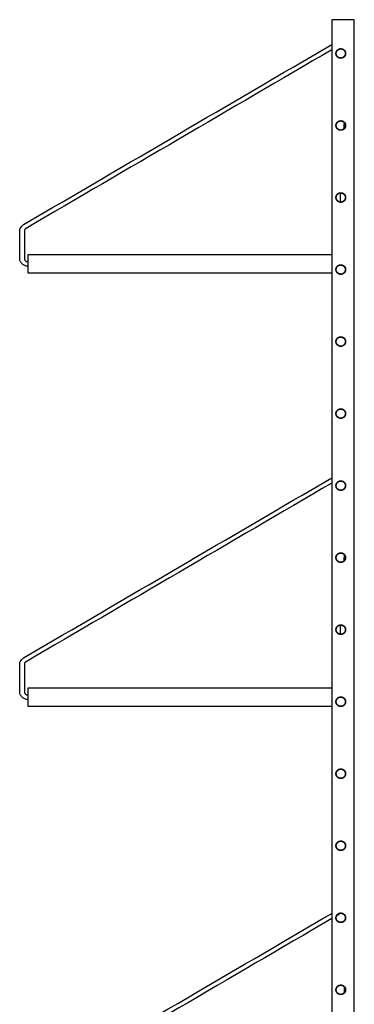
# Model space of a CAD drawing. Header units: millimetres. Extents: x -2117 to 2117, y -1020 to 1020.
# Tile 5 of 6: x -836 to -539, y 48 to 922. Entities that reach past the tile are written whole.
import ezdxf

# ---------------------------------------------------------------- set-up
doc = ezdxf.new("R2010")
doc.units = ezdxf.units.MM
doc.layers.add('Défaut', color=7, linetype='Continuous', true_color=0x000000)

msp = doc.modelspace()

# ---------------------------------------------------------------- linework, layer by layer
at = {"layer": 'Défaut', "lineweight": -3}
msp.add_lwpolyline([(-558.55, 922.43), (-558.55, -929.57), (-538.55, -929.57), (-538.55, 922.43)], close=True, dxfattribs=at)
for points in [[(-558.53, 713.43), (-828.53, 713.43), (-828.53, 697.43), (-558.54, 697.43)], [(-558.53, 328.43), (-828.53, 328.43), (-828.53, 312.43), (-558.53, 312.43)]]:
    msp.add_lwpolyline(points, dxfattribs=at)
for points in [[(-832.16, 740.42), (-740.96, 793.73), (-649.75, 847.05), (-558.55, 900.36)], [(-558.55, 895.69), (-649.05, 842.79), (-739.55, 789.89), (-830.05, 737)], [(-547.63, 825.62), (-547.54, 827.39), (-547.45, 829.16), (-547.35, 830.93)], [(-551.03, 760.41), (-550.89, 763.1), (-550.75, 765.79), (-550.61, 768.48)], [(-546.64, 765.52), (-546.69, 764.66), (-546.73, 763.81), (-546.78, 762.96)], [(-835.65, 710.38), (-835.65, 718.4), (-835.65, 726.41), (-835.65, 734.42)], [(-831.54, 734.42), (-831.54, 726.41), (-831.54, 718.4), (-831.54, 710.38)], [(-832.16, 355.42), (-740.96, 408.74), (-649.75, 462.05), (-558.54, 515.36)], [(-558.54, 510.69), (-649.04, 457.79), (-739.55, 404.89), (-830.05, 352)], [(-547.57, 441.68), (-547.48, 443.41), (-547.39, 445.14), (-547.3, 446.86)], [(-550.97, 376.41), (-550.83, 379.1), (-550.69, 381.79), (-550.55, 384.49)], [(-546.6, 381.34), (-546.64, 380.6), (-546.68, 379.86), (-546.72, 379.12)], [(-835.65, 325.38), (-835.65, 333.4), (-835.65, 341.41), (-835.65, 349.42)], [(-831.54, 349.42), (-831.54, 341.41), (-831.54, 333.4), (-831.54, 325.38)], [(-832.16, -31.58), (-740.96, 21.74), (-649.75, 75.05), (-558.54, 128.36)], [(-558.55, 123.69), (-649.05, 70.79), (-739.55, 17.89), (-830.05, -35)], [(-550.35, 128.48), (-551.62, 127.74), (-552.89, 127), (-554.16, 126.25)], [(-547.41, 57.87), (-547.33, 59.47), (-547.24, 61.06), (-547.16, 62.65)]]:
    msp.add_open_spline(points, degree=3, dxfattribs=at)
for points, knots in [([(-554.85, 892.43), (-554.85, 896.73), (-550.55, 896.73), (-546.25, 896.73), (-546.25, 892.43)], [-17.2, -17.2, -17.2, -8.6, -8.6, 0, 0, 0]), ([(-546.25, 892.43), (-546.25, 888.13), (-550.55, 888.13), (-554.85, 888.13), (-554.85, 892.43)], [0, 0, 0, 8.6, 8.6, 17.2, 17.2, 17.2]), ([(-554.6, 892.43), (-554.6, 896.48), (-550.55, 896.48), (-546.5, 896.48), (-546.5, 892.43)], [-16.2, -16.2, -16.2, -8.1, -8.1, 0, 0, 0]), ([(-546.5, 892.43), (-546.5, 888.38), (-550.55, 888.38), (-554.6, 888.38), (-554.6, 892.43)], [0, 0, 0, 8.1, 8.1, 16.2, 16.2, 16.2]), ([(-554.85, 828.43), (-554.85, 832.73), (-550.55, 832.73), (-546.25, 832.73), (-546.25, 828.43)], [-17.2, -17.2, -17.2, -8.6, -8.6, 0, 0, 0]), ([(-554.6, 828.43), (-554.6, 832.48), (-550.55, 832.48), (-546.5, 832.48), (-546.5, 828.43)], [0, 0, 0, 8.1, 8.1, 16.2, 16.2, 16.2]), ([(-546.25, 828.43), (-546.25, 824.13), (-550.55, 824.13), (-554.85, 824.13), (-554.85, 828.43)], [0, 0, 0, 8.6, 8.6, 17.2, 17.2, 17.2]), ([(-546.5, 828.43), (-546.5, 824.38), (-550.55, 824.38), (-554.6, 824.38), (-554.6, 828.43)], [16.2, 16.2, 16.2, 24.3, 24.3, 32.4, 32.4, 32.4]), ([(-554.85, 764.43), (-554.85, 768.73), (-550.55, 768.73), (-546.25, 768.73), (-546.25, 764.43)], [0, 0, 0, 8.6, 8.6, 17.2, 17.2, 17.2]), ([(-546.25, 764.43), (-546.25, 760.13), (-550.55, 760.13), (-554.85, 760.13), (-554.85, 764.43)], [17.2, 17.2, 17.2, 25.8, 25.8, 34.4, 34.4, 34.4]), ([(-554.6, 764.43), (-554.6, 768.48), (-550.55, 768.48), (-546.5, 768.48), (-546.5, 764.43)], [0, 0, 0, 8.1, 8.1, 16.2, 16.2, 16.2]), ([(-546.5, 764.43), (-546.5, 760.38), (-550.55, 760.38), (-554.6, 760.38), (-554.6, 764.43)], [16.2, 16.2, 16.2, 24.3, 24.3, 32.4, 32.4, 32.4]), ([(-554.85, 700.43), (-554.85, 704.73), (-550.55, 704.73), (-546.25, 704.73), (-546.25, 700.43)], [0, 0, 0, 8.6, 8.6, 17.2, 17.2, 17.2]), ([(-546.25, 700.43), (-546.25, 696.13), (-550.55, 696.13), (-554.85, 696.13), (-554.85, 700.43)], [17.2, 17.2, 17.2, 25.8, 25.8, 34.4, 34.4, 34.4]), ([(-554.6, 700.43), (-554.6, 704.48), (-550.55, 704.48), (-546.5, 704.48), (-546.5, 700.43)], [-16.2, -16.2, -16.2, -8.1, -8.1, 0, 0, 0]), ([(-546.5, 700.43), (-546.5, 696.38), (-550.55, 696.38), (-554.6, 696.38), (-554.6, 700.43)], [0, 0, 0, 8.1, 8.1, 16.2, 16.2, 16.2]), ([(-554.85, 636.43), (-554.85, 640.73), (-550.55, 640.73), (-546.25, 640.73), (-546.25, 636.43)], [-17.2, -17.2, -17.2, -8.6, -8.6, 0, 0, 0]), ([(-554.6, 636.43), (-554.6, 640.48), (-550.55, 640.48), (-546.5, 640.48), (-546.5, 636.43)], [0, 0, 0, 8.1, 8.1, 16.2, 16.2, 16.2]), ([(-546.25, 636.43), (-546.25, 632.13), (-550.55, 632.13), (-554.85, 632.13), (-554.85, 636.43)], [0, 0, 0, 8.6, 8.6, 17.2, 17.2, 17.2]), ([(-546.5, 636.43), (-546.5, 632.38), (-550.55, 632.38), (-554.6, 632.38), (-554.6, 636.43)], [16.2, 16.2, 16.2, 24.3, 24.3, 32.4, 32.4, 32.4]), ([(-554.85, 572.43), (-554.85, 576.73), (-550.55, 576.73), (-546.25, 576.73), (-546.25, 572.43)], [-17.2, -17.2, -17.2, -8.6, -8.6, 0, 0, 0]), ([(-546.25, 572.43), (-546.25, 568.13), (-550.55, 568.13), (-554.85, 568.13), (-554.85, 572.43)], [0, 0, 0, 8.6, 8.6, 17.2, 17.2, 17.2]), ([(-554.6, 572.43), (-554.6, 576.48), (-550.55, 576.48), (-546.5, 576.48), (-546.5, 572.43)], [-16.2, -16.2, -16.2, -8.1, -8.1, 0, 0, 0]), ([(-546.5, 572.43), (-546.5, 568.38), (-550.55, 568.38), (-554.6, 568.38), (-554.6, 572.43)], [0, 0, 0, 8.1, 8.1, 16.2, 16.2, 16.2]), ([(-554.85, 508.43), (-554.85, 512.73), (-550.55, 512.73), (-546.25, 512.73), (-546.25, 508.43)], [-17.2, -17.2, -17.2, -8.6, -8.6, 0, 0, 0]), ([(-546.25, 508.43), (-546.25, 504.13), (-550.55, 504.13), (-554.85, 504.13), (-554.85, 508.43)], [0, 0, 0, 8.6, 8.6, 17.2, 17.2, 17.2]), ([(-554.6, 508.43), (-554.6, 512.48), (-550.55, 512.48), (-546.5, 512.48), (-546.5, 508.43)], [0, 0, 0, 8.1, 8.1, 16.2, 16.2, 16.2]), ([(-546.5, 508.43), (-546.5, 504.38), (-550.55, 504.38), (-554.6, 504.38), (-554.6, 508.43)], [16.2, 16.2, 16.2, 24.3, 24.3, 32.4, 32.4, 32.4]), ([(-554.85, 444.43), (-554.85, 448.73), (-550.55, 448.73), (-546.25, 448.73), (-546.25, 444.43)], [0, 0, 0, 8.6, 8.6, 17.2, 17.2, 17.2]), ([(-554.6, 444.43), (-554.6, 448.48), (-550.55, 448.48), (-546.5, 448.48), (-546.5, 444.43)], [0, 0, 0, 8.1, 8.1, 16.2, 16.2, 16.2]), ([(-546.25, 444.43), (-546.25, 440.13), (-550.55, 440.13), (-554.85, 440.13), (-554.85, 444.43)], [17.2, 17.2, 17.2, 25.8, 25.8, 34.4, 34.4, 34.4]), ([(-546.5, 444.43), (-546.5, 440.38), (-550.55, 440.38), (-554.6, 440.38), (-554.6, 444.43)], [16.2, 16.2, 16.2, 24.3, 24.3, 32.4, 32.4, 32.4]), ([(-554.85, 380.43), (-554.85, 384.73), (-550.55, 384.73), (-546.25, 384.73), (-546.25, 380.43)], [-17.2, -17.2, -17.2, -8.6, -8.6, 0, 0, 0]), ([(-546.25, 380.43), (-546.25, 376.13), (-550.55, 376.13), (-554.85, 376.13), (-554.85, 380.43)], [0, 0, 0, 8.6, 8.6, 17.2, 17.2, 17.2]), ([(-554.6, 380.43), (-554.6, 384.48), (-550.55, 384.48), (-546.5, 384.48), (-546.5, 380.43)], [-16.2, -16.2, -16.2, -8.1, -8.1, 0, 0, 0]), ([(-546.5, 380.43), (-546.5, 376.38), (-550.55, 376.38), (-554.6, 376.38), (-554.6, 380.43)], [0, 0, 0, 8.1, 8.1, 16.2, 16.2, 16.2]), ([(-554.85, 316.43), (-554.85, 320.73), (-550.55, 320.73), (-546.25, 320.73), (-546.25, 316.43)], [-17.2, -17.2, -17.2, -8.6, -8.6, 0, 0, 0]), ([(-546.25, 316.43), (-546.25, 312.13), (-550.55, 312.13), (-554.85, 312.13), (-554.85, 316.43)], [0, 0, 0, 8.6, 8.6, 17.2, 17.2, 17.2]), ([(-554.6, 316.43), (-554.6, 320.48), (-550.55, 320.48), (-546.5, 320.48), (-546.5, 316.43)], [0, 0, 0, 8.1, 8.1, 16.2, 16.2, 16.2]), ([(-546.5, 316.43), (-546.5, 312.38), (-550.55, 312.38), (-554.6, 312.38), (-554.6, 316.43)], [16.2, 16.2, 16.2, 24.3, 24.3, 32.4, 32.4, 32.4]), ([(-554.85, 252.43), (-554.85, 256.73), (-550.55, 256.73), (-546.25, 256.73), (-546.25, 252.43)], [0, 0, 0, 8.6, 8.6, 17.2, 17.2, 17.2]), ([(-554.6, 252.43), (-554.6, 256.48), (-550.55, 256.48), (-546.5, 256.48), (-546.5, 252.43)], [-16.2, -16.2, -16.2, -8.1, -8.1, 0, 0, 0]), ([(-546.25, 252.43), (-546.25, 248.13), (-550.55, 248.13), (-554.85, 248.13), (-554.85, 252.43)], [17.2, 17.2, 17.2, 25.8, 25.8, 34.4, 34.4, 34.4]), ([(-546.5, 252.43), (-546.5, 248.38), (-550.55, 248.38), (-554.6, 248.38), (-554.6, 252.43)], [0, 0, 0, 8.1, 8.1, 16.2, 16.2, 16.2]), ([(-554.85, 188.43), (-554.85, 192.73), (-550.55, 192.73), (-546.25, 192.73), (-546.25, 188.43)], [0, 0, 0, 8.6, 8.6, 17.2, 17.2, 17.2]), ([(-554.6, 188.43), (-554.6, 192.48), (-550.55, 192.48), (-546.5, 192.48), (-546.5, 188.43)], [-16.2, -16.2, -16.2, -8.1, -8.1, 0, 0, 0]), ([(-546.25, 188.43), (-546.25, 184.13), (-550.55, 184.13), (-554.85, 184.13), (-554.85, 188.43)], [17.2, 17.2, 17.2, 25.8, 25.8, 34.4, 34.4, 34.4]), ([(-546.5, 188.43), (-546.5, 184.38), (-550.55, 184.38), (-554.6, 184.38), (-554.6, 188.43)], [0, 0, 0, 8.1, 8.1, 16.2, 16.2, 16.2]), ([(-554.85, 124.43), (-554.85, 128.73), (-550.55, 128.73), (-546.25, 128.73), (-546.25, 124.43)], [0, 0, 0, 8.6, 8.6, 17.2, 17.2, 17.2]), ([(-546.25, 124.43), (-546.25, 120.13), (-550.55, 120.13), (-554.85, 120.13), (-554.85, 124.43)], [17.2, 17.2, 17.2, 25.8, 25.8, 34.4, 34.4, 34.4]), ([(-554.6, 124.43), (-554.6, 128.48), (-550.55, 128.48), (-546.5, 128.48), (-546.5, 124.43)], [-16.2, -16.2, -16.2, -8.1, -8.1, 0, 0, 0]), ([(-546.5, 124.43), (-546.5, 120.38), (-550.55, 120.38), (-554.6, 120.38), (-554.6, 124.43)], [0, 0, 0, 8.1, 8.1, 16.2, 16.2, 16.2]), ([(-554.85, 60.43), (-554.85, 64.73), (-550.55, 64.73), (-546.25, 64.73), (-546.25, 60.43)], [0, 0, 0, 8.6, 8.6, 17.2, 17.2, 17.2]), ([(-554.6, 60.43), (-554.6, 64.48), (-550.55, 64.48), (-546.5, 64.48), (-546.5, 60.43)], [0, 0, 0, 8.1, 8.1, 16.2, 16.2, 16.2]), ([(-546.25, 60.43), (-546.25, 56.13), (-550.55, 56.13), (-554.85, 56.13), (-554.85, 60.43)], [17.2, 17.2, 17.2, 25.8, 25.8, 34.4, 34.4, 34.4]), ([(-546.5, 60.43), (-546.5, 56.38), (-550.55, 56.38), (-554.6, 56.38), (-554.6, 60.43)], [16.2, 16.2, 16.2, 24.3, 24.3, 32.4, 32.4, 32.4])]:
    msp.add_rational_spline(points, [1, 0.707106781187, 1, 0.707106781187, 1], degree=2, knots=knots, dxfattribs=at)
for points, knots in [([(-835.65, 734.42), (-835.65, 735.01), (-835.58, 735.6), (-835.42, 736.18), (-835.27, 736.77), (-835.03, 737.34), (-834.72, 737.87), (-834.41, 738.4), (-834.03, 738.89), (-833.59, 739.33), (-833.16, 739.75), (-832.68, 740.12), (-832.16, 740.42)], [35.219874, 35.219874, 35.219874, 35.219874, 36.997623, 36.997623, 36.997623, 38.842973, 38.842973, 38.842973, 40.699526, 40.699526, 40.699526, 42.506637, 42.506637, 42.506637, 42.506637]), ([(-830.05, 737), (-830.27, 736.86), (-830.47, 736.71), (-830.66, 736.53), (-830.85, 736.34), (-831.01, 736.13), (-831.14, 735.9), (-831.27, 735.67), (-831.38, 735.43), (-831.44, 735.17), (-831.51, 734.93), (-831.54, 734.68), (-831.54, 734.42)], [324.216347, 324.216347, 324.216347, 324.216347, 324.990824, 324.990824, 324.990824, 325.786489, 325.786489, 325.786489, 326.577354, 326.577354, 326.577354, 327.339246, 327.339246, 327.339246, 327.339246]), ([(-828.53, 703.38), (-828.94, 703.39), (-829.36, 703.43), (-829.77, 703.5), (-830.22, 703.58), (-830.67, 703.71), (-831.11, 703.88), (-831.56, 704.05), (-831.99, 704.27), (-832.4, 704.53), (-832.81, 704.79), (-833.2, 705.09), (-833.55, 705.43), (-833.9, 705.77), (-834.21, 706.15), (-834.48, 706.55), (-834.75, 706.95), (-834.97, 707.37), (-835.15, 707.81), (-835.48, 708.63), (-835.65, 709.5), (-835.65, 710.38)], [0.071428, 0.071428, 0.071428, 0.071428, 1.31806, 1.31806, 1.31806, 2.712977, 2.712977, 2.712977, 4.161038, 4.161038, 4.161038, 5.632646, 5.632646, 5.632646, 7.096082, 7.096082, 7.096082, 8.521637, 8.521637, 8.521637, 11.180283, 11.180283, 11.180283, 11.180283]), ([(-831.54, 710.38), (-831.54, 710.01), (-831.47, 709.63), (-831.33, 709.28), (-831.25, 709.09), (-831.15, 708.91), (-831.04, 708.74), (-830.92, 708.57), (-830.79, 708.41), (-830.64, 708.26), (-830.49, 708.12), (-830.32, 707.99), (-830.15, 707.87), (-829.97, 707.76), (-829.79, 707.67), (-829.59, 707.59), (-829.41, 707.52), (-829.21, 707.47), (-829.02, 707.43), (-828.86, 707.4), (-828.69, 707.39), (-828.53, 707.38)], [351.378836, 351.378836, 351.378836, 351.378836, 352.518256, 352.518256, 352.518256, 353.129209, 353.129209, 353.129209, 353.756395, 353.756395, 353.756395, 354.387084, 354.387084, 354.387084, 355.007682, 355.007682, 355.007682, 355.605504, 355.605504, 355.605504, 356.101136, 356.101136, 356.101136, 356.101136]), ([(-835.65, 349.42), (-835.65, 350.01), (-835.58, 350.6), (-835.42, 351.18), (-835.27, 351.77), (-835.03, 352.34), (-834.72, 352.87), (-834.41, 353.4), (-834.03, 353.89), (-833.59, 354.33), (-833.16, 354.75), (-832.68, 355.12), (-832.16, 355.42)], [35.219874, 35.219874, 35.219874, 35.219874, 36.997623, 36.997623, 36.997623, 38.842973, 38.842973, 38.842973, 40.699526, 40.699526, 40.699526, 42.506637, 42.506637, 42.506637, 42.506637]), ([(-830.05, 352), (-830.27, 351.86), (-830.47, 351.71), (-830.66, 351.53), (-830.85, 351.34), (-831.01, 351.13), (-831.14, 350.9), (-831.27, 350.67), (-831.38, 350.43), (-831.44, 350.17), (-831.51, 349.93), (-831.54, 349.68), (-831.54, 349.42)], [324.216347, 324.216347, 324.216347, 324.216347, 324.990824, 324.990824, 324.990824, 325.786489, 325.786489, 325.786489, 326.577354, 326.577354, 326.577354, 327.339246, 327.339246, 327.339246, 327.339246]), ([(-828.53, 318.38), (-828.95, 318.39), (-829.36, 318.43), (-829.77, 318.5), (-830.22, 318.58), (-830.67, 318.71), (-831.11, 318.88), (-831.56, 319.05), (-831.99, 319.27), (-832.4, 319.53), (-832.81, 319.79), (-833.2, 320.09), (-833.55, 320.43), (-833.9, 320.77), (-834.21, 321.15), (-834.48, 321.55), (-834.75, 321.95), (-834.97, 322.37), (-835.15, 322.81), (-835.48, 323.63), (-835.65, 324.5), (-835.65, 325.38)], [0.073492, 0.073492, 0.073492, 0.073492, 1.31806, 1.31806, 1.31806, 2.712977, 2.712977, 2.712977, 4.161038, 4.161038, 4.161038, 5.632646, 5.632646, 5.632646, 7.096082, 7.096082, 7.096082, 8.521637, 8.521637, 8.521637, 11.180283, 11.180283, 11.180283, 11.180283]), ([(-831.54, 325.38), (-831.54, 325.01), (-831.47, 324.63), (-831.33, 324.28), (-831.25, 324.09), (-831.15, 323.91), (-831.04, 323.74), (-830.92, 323.57), (-830.79, 323.41), (-830.64, 323.26), (-830.49, 323.12), (-830.32, 322.99), (-830.15, 322.87), (-829.97, 322.76), (-829.79, 322.67), (-829.59, 322.59), (-829.41, 322.52), (-829.21, 322.47), (-829.02, 322.43), (-828.86, 322.41), (-828.69, 322.39), (-828.53, 322.38)], [351.378836, 351.378836, 351.378836, 351.378836, 352.518256, 352.518256, 352.518256, 353.129209, 353.129209, 353.129209, 353.756395, 353.756395, 353.756395, 354.387084, 354.387084, 354.387084, 355.007682, 355.007682, 355.007682, 355.605504, 355.605504, 355.605504, 356.096635, 356.096635, 356.096635, 356.096635]), ([(-551.78, 320.29), (-552.12, 319.98), (-552.49, 319.7), (-552.89, 319.46), (-553.13, 319.31), (-553.37, 319.18), (-553.63, 319.06)], [5.400469, 5.400469, 5.400469, 5.400469, 6.791257, 6.791257, 6.791257, 7.628948, 7.628948, 7.628948, 7.628948])]:
    msp.add_open_spline(points, degree=3, knots=knots, dxfattribs=at)

doc.saveas('drawing.dxf')
